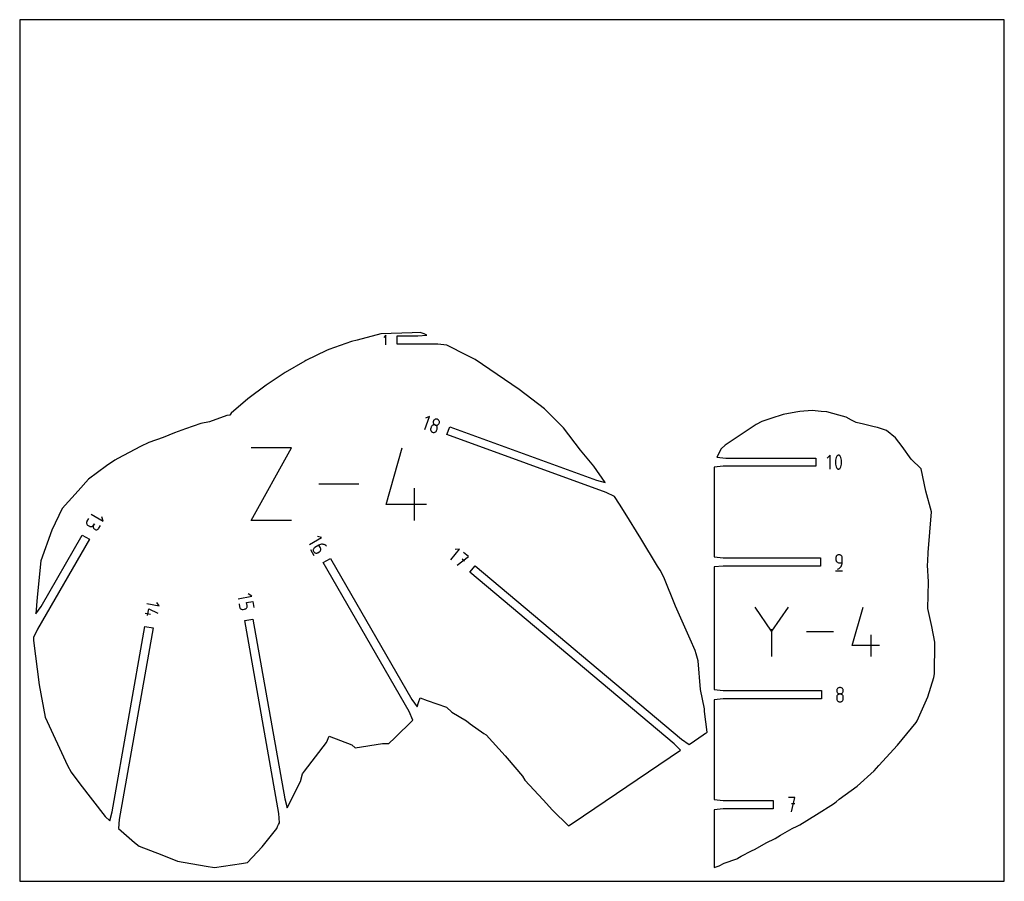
# Model space of a CAD drawing. Extents: x 0 to 480, y 0 to 420.
import ezdxf

# ---------------------------------------------------------------- set-up
doc = ezdxf.new("R2010")
doc.units = 0

msp = doc.modelspace()

# ---------------------------------------------------------------- linework, layer by layer
at = {"layer": 'annotation', "color": 1}
for p, q in [((178.543782, 266.167638), (177.503689, 265.127252)), ((178.543782, 261.489127), (178.543782, 266.167638)), ((197.514067, 220.259059), (199.826612, 226.612724)), ((199.826612, 226.612724), (197.899858, 225.713933)), ((200.409223, 220.800643), (200.339668, 220.538666)), ((200.665044, 221.503507), (200.409223, 220.800643)), ((200.409223, 220.800643), (200.409223, 220.800643)), ((200.780151, 221.748926), (200.665044, 221.503507)), ((200.932716, 221.963905), (200.780151, 221.748926)), ((201.117269, 222.145899), (200.932716, 221.963905)), ((201.328341, 222.292359), (201.117269, 222.145899)), ((201.560463, 222.400737), (201.328341, 222.292359)), ((201.808165, 222.468486), (201.560463, 222.400737)), ((201.623801, 224.066793), (201.602485, 223.803938)), ((201.602485, 223.803938), (201.626895, 223.545809)), ((201.693406, 224.328907), (201.623801, 224.066793)), ((201.626895, 223.545809), (201.694468, 223.297875)), ((201.808124, 224.573259), (201.693406, 224.328907)), ((201.693406, 224.328907), (201.693406, 224.328907)), ((201.694468, 223.297875), (201.80264, 223.065602)), ((201.80264, 223.065602), (201.948848, 222.854459)), ((201.960387, 224.787407), (201.808124, 224.573259)), ((202.065978, 222.493057), (201.808165, 222.468486)), ((201.948848, 222.854459), (202.13053, 222.669912)), ((202.144712, 224.968776), (201.960387, 224.787407)), ((202.328433, 222.471905), (202.065978, 222.493057)), ((202.13053, 222.669912), (202.345121, 222.51743)), ((202.355621, 225.114788), (202.144712, 224.968776)), ((202.59006, 222.40248), (202.328433, 222.471905)), ((202.345121, 222.51743), (202.59006, 222.40248)), ((202.587634, 225.222866), (202.355621, 225.114788)), ((202.83527, 225.290433), (202.587634, 225.222866)), ((202.835108, 222.287505), (202.59006, 222.40248)), ((202.59006, 222.40248), (202.59006, 222.40248)), ((202.59006, 222.40248), (202.59006, 222.40248)), ((202.59006, 222.40248), (202.851582, 222.333094)), ((203.049768, 222.135039), (202.835108, 222.287505)), ((203.093049, 225.314911), (202.83527, 225.290433)), ((202.851582, 222.333094), (203.113982, 222.311965)), ((203.231486, 221.950539), (203.049768, 222.135039)), ((203.355491, 225.293724), (203.093049, 225.314911)), ((203.113982, 222.311965), (203.371783, 222.336553)), ((203.377704, 221.739464), (203.231486, 221.950539)), ((203.617116, 225.224294), (203.355491, 225.293724)), ((203.371783, 222.336553), (203.619505, 222.404317)), ((203.485867, 221.507269), (203.377704, 221.739464)), ((203.55342, 221.259413), (203.485867, 221.507269)), ((203.577807, 221.001353), (203.55342, 221.259413)), ((203.556471, 220.738546), (203.577807, 221.001353)), ((203.862161, 225.109311), (203.617116, 225.224294)), ((203.617116, 225.224294), (203.617116, 225.224294)), ((203.619505, 222.404317), (203.851672, 222.512717)), ((203.851672, 222.512717), (204.062804, 222.659211)), ((204.076823, 224.956847), (203.862161, 225.109311)), ((204.062804, 222.659211), (204.247425, 222.841258)), ((204.258558, 224.772398), (204.076823, 224.956847)), ((204.247425, 222.841258), (204.400057, 223.056319)), ((204.404827, 224.561462), (204.258558, 224.772398)), ((204.400057, 223.056319), (204.51522, 223.301851)), ((204.513088, 224.329534), (204.404827, 224.561462)), ((204.580799, 224.082113), (204.513088, 224.329534)), ((204.51522, 223.301851), (204.584406, 223.562775)), ((204.51522, 223.301851), (204.51522, 223.301851)), ((204.605419, 223.824694), (204.580799, 224.082113)), ((204.584406, 223.562775), (204.605419, 223.824694)), ((200.339668, 220.538666), (200.318485, 220.276177)), ((200.318485, 220.276177), (200.343088, 220.018578)), ((200.343088, 220.018578), (200.410889, 219.771272)), ((200.410889, 219.771272), (200.519302, 219.539661)), ((200.519302, 219.539661), (200.665739, 219.329146)), ((200.665739, 219.329146), (200.847614, 219.14513)), ((200.847614, 219.14513), (201.062339, 218.993014)), ((201.062339, 218.993014), (201.307327, 218.8782)), ((201.307327, 218.8782), (201.307327, 218.8782)), ((201.307327, 218.8782), (201.568799, 218.808677)), ((201.568799, 218.808677), (201.831066, 218.787183)), ((201.831066, 218.787183), (202.088674, 218.811241)), ((202.088674, 218.811241), (202.336167, 218.878376)), ((202.336167, 218.878376), (202.568093, 218.986114)), ((202.568093, 218.986114), (202.778997, 219.13198)), ((202.778997, 219.13198), (202.963425, 219.313497)), ((202.963425, 219.313497), (203.115923, 219.528191)), ((203.115923, 219.528191), (203.231037, 219.773587)), ((203.231037, 219.773587), (203.486859, 220.476451)), ((203.486859, 220.476451), (203.556471, 220.738546)), ((203.486859, 220.476451), (203.486859, 220.476451)), ((112.86403, 175.807709), (132.572173, 211.301954)), ((132.572173, 211.301954), (112.86403, 211.301954)), ((178.600503, 183.698534), (186.471295, 211.301954)), ((395.144111, 207.69802), (393.638121, 206.191605)), ((395.144111, 200.923825), (395.144111, 207.69802)), ((398.074247, 206.550957), (397.87949, 205.922592)), ((398.333923, 207.161612), (398.074247, 206.550957)), ((398.421369, 207.307032), (398.333923, 207.161612)), ((398.333923, 207.161612), (398.333923, 207.161612)), ((398.530351, 207.430955), (398.421369, 207.307032)), ((398.657259, 207.532182), (398.530351, 207.430955)), ((398.798484, 207.609515), (398.657259, 207.532182)), ((398.95042, 207.661753), (398.798484, 207.609515)), ((399.109457, 207.687698), (398.95042, 207.661753)), ((399.271987, 207.68615), (399.109457, 207.687698)), ((399.434401, 207.655911), (399.271987, 207.68615)), ((399.593092, 207.595779), (399.434401, 207.655911)), ((399.653841, 207.563856), (399.593092, 207.595779)), ((399.593092, 207.595779), (399.593092, 207.595779)), ((399.712136, 207.527188), (399.653841, 207.563856)), ((399.767693, 207.486066), (399.712136, 207.527188)), ((399.82023, 207.440779), (399.767693, 207.486066)), ((399.869462, 207.391618), (399.82023, 207.440779)), ((399.915106, 207.338873), (399.869462, 207.391618)), ((399.95688, 207.282834), (399.915106, 207.338873)), ((399.994501, 207.223792), (399.95688, 207.282834)), ((400.027684, 207.162037), (399.994501, 207.223792)), ((400.288618, 206.550123), (400.027684, 207.162037)), ((400.027684, 207.162037), (400.027684, 207.162037)), ((400.484319, 205.920814), (400.288618, 206.550123)), ((397.749652, 205.281528), (397.684733, 204.632775)), ((397.684733, 204.632775), (397.684733, 203.981344)), ((397.684733, 203.981344), (397.749652, 203.332245)), ((397.87949, 205.922592), (397.749652, 205.281528)), ((397.749652, 203.332245), (397.87949, 202.690489)), ((397.87949, 202.690489), (398.074247, 202.061085)), ((398.074247, 202.061085), (398.333923, 201.449045)), ((400.027684, 201.44947), (400.288618, 202.060251)), ((400.288618, 202.060251), (400.484319, 202.688711)), ((400.614786, 205.279121), (400.484319, 205.920814)), ((400.484319, 202.688711), (400.614786, 203.329838)), ((400.68002, 204.630053), (400.614786, 205.279121)), ((400.614786, 203.329838), (400.68002, 203.978622)), ((400.68002, 203.978622), (400.68002, 204.630053)), ((398.333923, 201.449045), (398.333923, 201.449045)), ((398.333923, 201.449045), (398.366985, 201.387413)), ((398.366985, 201.387413), (398.404328, 201.328665)), ((398.404328, 201.328665), (398.445792, 201.27298)), ((398.445792, 201.27298), (398.491222, 201.220537)), ((398.491222, 201.220537), (398.540459, 201.171513)), ((398.540459, 201.171513), (398.593347, 201.126087)), ((398.593347, 201.126087), (398.649727, 201.084437)), ((398.649727, 201.084437), (398.709443, 201.046741)), ((398.709443, 201.046741), (398.772338, 201.013179)), ((398.772338, 201.013179), (398.772338, 201.013179)), ((398.772338, 201.013179), (398.929779, 200.954323)), ((398.929779, 200.954323), (399.091247, 200.925083)), ((399.091247, 200.925083), (399.253094, 200.924265)), ((399.253094, 200.924265), (399.411667, 200.950678)), ((399.411667, 200.950678), (399.563318, 201.003129)), ((399.563318, 201.003129), (399.704395, 201.080426)), ((399.704395, 201.080426), (399.831249, 201.181377)), ((399.831249, 201.181377), (399.940228, 201.304789)), ((399.940228, 201.304789), (400.027684, 201.44947)), ((400.027684, 201.44947), (400.027684, 201.44947)), ((165.2935, 193.554832), (145.885854, 193.554832)), ((192.4011, 175.807709), (192.4011, 191.571552)), ((198.308646, 183.698534), (178.600503, 183.698534)), ((34.818482, 179.008664), (40.674051, 175.62795)), ((40.674051, 175.62795), (40.123492, 177.681506)), ((32.619648, 175.011666), (32.598917, 174.753515)), ((32.598917, 174.753515), (32.622445, 174.497979)), ((32.686235, 175.26663), (32.619648, 175.011666)), ((32.622445, 174.497979), (32.688632, 174.250863)), ((32.800276, 175.512604), (32.686235, 175.26663)), ((32.688632, 174.250863), (32.79588, 174.017967)), ((32.79588, 174.017967), (32.942592, 173.805096)), ((33.551004, 176.812903), (32.800276, 175.512604)), ((32.800276, 175.512604), (32.800276, 175.512604)), ((32.942592, 173.805096), (33.127168, 173.618051)), ((33.127168, 173.618051), (33.348011, 173.462637)), ((33.348011, 173.462637), (33.999079, 173.086743)), ((33.999079, 173.086743), (33.999079, 173.086743)), ((33.999079, 173.086743), (34.243996, 172.973251)), ((34.243996, 172.973251), (34.498218, 172.906955)), ((34.498218, 172.906955), (34.755911, 172.886343)), ((34.755911, 172.886343), (35.01124, 172.909904)), ((35.01124, 172.909904), (35.258374, 172.976125)), ((35.258374, 172.976125), (35.491477, 173.083495)), ((35.491477, 173.083495), (35.704716, 173.230501)), ((35.704716, 173.230501), (35.892258, 173.415631)), ((35.867724, 173.136388), (35.847129, 172.878159)), ((35.847129, 172.878159), (35.870882, 172.622493)), ((35.934245, 173.39139), (35.867724, 173.136388)), ((35.892258, 173.415631), (36.04827, 173.637374)), ((36.04827, 173.637374), (35.934245, 173.39139)), ((36.04827, 173.637374), (36.424164, 174.288442)), ((36.424164, 174.288442), (36.04827, 173.637374)), ((36.04827, 173.637374), (36.04827, 173.637374)), ((38.648868, 172.135918), (39.399596, 173.436217)), ((132.572173, 175.807709), (112.86403, 175.807709)), ((35.870882, 172.622493), (35.937406, 172.375182)), ((35.937406, 172.375182), (36.045125, 172.142015)), ((36.045125, 172.142015), (36.192461, 171.928783)), ((36.192461, 171.928783), (36.377838, 171.741277)), ((36.377838, 171.741277), (36.599677, 171.585287)), ((36.599677, 171.585287), (36.599677, 171.585287)), ((36.599677, 171.585287), (36.844594, 171.471794)), ((36.844594, 171.471794), (37.098816, 171.405499)), ((37.098816, 171.405499), (37.356509, 171.384887)), ((37.356509, 171.384887), (37.611838, 171.408448)), ((37.611838, 171.408448), (37.858972, 171.474669)), ((37.858972, 171.474669), (38.092075, 171.582039)), ((38.092075, 171.582039), (38.305314, 171.729045)), ((38.305314, 171.729045), (38.492857, 171.914175)), ((38.492857, 171.914175), (38.648868, 172.135918)), ((147.157265, 167.59448), (145.103553, 168.14446)), ((141.301696, 164.213765), (147.157265, 167.59448)), ((145.817351, 163.893341), (143.871126, 162.769687)), ((146.229764, 164.093058), (145.817351, 163.893341)), ((146.568079, 162.593042), (145.817351, 163.893341)), ((146.65856, 164.228573), (146.229764, 164.093058)), ((147.096997, 164.300674), (146.65856, 164.228573)), ((147.538334, 164.310146), (147.096997, 164.300674)), ((147.975832, 164.257777), (147.538334, 164.310146)), ((148.402749, 164.144353), (147.975832, 164.257777)), ((148.812344, 163.970661), (148.402749, 164.144353)), ((149.197878, 163.737489), (148.812344, 163.970661)), ((149.552609, 163.445622), (149.197878, 163.737489)), ((149.552609, 163.445622), (149.552609, 163.445622)), ((141.743385, 161.75838), (143.433742, 158.830596)), ((143.142981, 161.731848), (143.119321, 161.476156)), ((143.119321, 161.476156), (143.139921, 161.21803)), ((143.139921, 161.21803), (143.206328, 160.963305)), ((143.209357, 161.979276), (143.142981, 161.731848)), ((143.206328, 160.963305), (143.320086, 160.717812)), ((143.316905, 162.212606), (143.209357, 161.979276)), ((143.464079, 162.426006), (143.316905, 162.212606)), ((143.320086, 160.717812), (143.320086, 160.717812)), ((143.320086, 160.717812), (143.476089, 160.496065)), ((143.649334, 162.613644), (143.464079, 162.426006)), ((143.476089, 160.496065), (143.663633, 160.310935)), ((143.871126, 162.769687), (143.649334, 162.613644)), ((143.663633, 160.310935), (143.876919, 160.163956)), ((143.871126, 162.769687), (143.871126, 162.769687)), ((143.876919, 160.163956), (144.110151, 160.056661)), ((144.110151, 160.056661), (144.357531, 159.990581)), ((144.357531, 159.990581), (144.613261, 159.967252)), ((144.613261, 159.967252), (144.871544, 159.988204)), ((144.871544, 159.988204), (145.126584, 160.054972)), ((145.126584, 160.054972), (145.372582, 160.169089)), ((145.372582, 160.169089), (146.020344, 160.543075)), ((146.020344, 160.543075), (146.242058, 160.698992)), ((146.020344, 160.543075), (146.020344, 160.543075)), ((146.242058, 160.698992), (146.427096, 160.886303)), ((146.427096, 160.886303), (146.573944, 161.099253)), ((146.682229, 162.34713), (146.568079, 162.593042)), ((146.573944, 161.099253), (146.681083, 161.332085)), ((146.681083, 161.332085), (146.746999, 161.579045)), ((146.749088, 162.092323), (146.682229, 162.34713)), ((146.746999, 161.579045), (146.770172, 161.834376)), ((146.770172, 161.834376), (146.749088, 162.092323)), ((210.135455, 156.676047), (214.479263, 161.852796)), ((214.479263, 161.852796), (212.362449, 161.667298)), ((218.722259, 158.292499), (216.42022, 160.22414)), ((398.081673, 158.433601), (397.965841, 158.189683)), ((398.236113, 158.652168), (398.081673, 158.433601)), ((398.424708, 158.840947), (398.236113, 158.652168)), ((398.642999, 158.9955), (398.424708, 158.840947)), ((398.886532, 159.111389), (398.642999, 158.9955)), ((399.150851, 159.184177), (398.886532, 159.111389)), ((399.4315, 159.209426), (399.150851, 159.184177)), ((399.71273, 159.184177), (399.4315, 159.209426)), ((399.4315, 159.209426), (399.4315, 159.209426)), ((399.977358, 159.111389), (399.71273, 159.184177)), ((400.220982, 158.9955), (399.977358, 159.111389)), ((400.439201, 158.840947), (400.220982, 158.9955)), ((400.627613, 158.652168), (400.439201, 158.840947)), ((400.781818, 158.433601), (400.627613, 158.652168)), ((400.897413, 158.189683), (400.781818, 158.433601)), ((213.227593, 154.081434), (218.722259, 158.292499)), ((216.787895, 155.987213), (215.637037, 156.952897)), ((397.893074, 157.924853), (397.867828, 157.643547)), ((397.867828, 157.643547), (397.867828, 156.860607)), ((397.867828, 156.860607), (397.867828, 156.860607)), ((397.867828, 156.860607), (397.893074, 156.579316)), ((397.965841, 158.189683), (397.893074, 157.924853)), ((397.893074, 156.579316), (397.965841, 156.314526)), ((397.965841, 156.314526), (398.081673, 156.070667)), ((398.081673, 156.070667), (398.236113, 155.85217)), ((398.236113, 155.85217), (398.424708, 155.663464)), ((398.424708, 155.663464), (398.642999, 155.508981)), ((398.642999, 155.508981), (398.886532, 155.39315)), ((398.886532, 155.39315), (399.150851, 155.320403)), ((399.150851, 155.320403), (399.4315, 155.295169)), ((399.4315, 155.295169), (400.995171, 155.295169)), ((400.475178, 153.529639), (400.696313, 153.931898)), ((400.696313, 153.931898), (400.859518, 154.364065)), ((400.859518, 154.364065), (400.960551, 154.820402)), ((400.969998, 157.924853), (400.897413, 158.189683)), ((400.960551, 154.820402), (400.995171, 155.295169)), ((400.995171, 157.643547), (400.969998, 157.924853)), ((400.995171, 155.295169), (400.995171, 157.643547)), ((400.995171, 157.643547), (400.995171, 157.643547)), ((397.672425, 151.287626), (401.193225, 151.287626)), ((398.649002, 152.167826), (399.096166, 152.334461)), ((398.649002, 152.167826), (398.649002, 152.167826)), ((399.096166, 152.334461), (399.506607, 152.559699)), ((399.506607, 152.559699), (399.876083, 152.837801)), ((399.876083, 152.837801), (400.200354, 153.163027)), ((400.200354, 153.163027), (400.475178, 153.529639)), ((113.151238, 138.915629), (111.409485, 140.134852)), ((61.939483, 135.365264), (67.956187, 134.304356)), ((67.956187, 134.304356), (66.854072, 135.877866)), ((106.492531, 137.74152), (113.151238, 138.915629)), ((106.932785, 135.244713), (107.19351, 133.766068)), ((110.626267, 135.895974), (113.591493, 136.418823)), ((110.886993, 134.417328), (110.626267, 135.895974)), ((110.910074, 134.147645), (110.886993, 134.417328)), ((113.591493, 136.418823), (114.112943, 133.461532)), ((61.129183, 130.769821), (63.801345, 130.298646)), ((62.290199, 129.532567), (62.879267, 132.873335)), ((62.879267, 132.873335), (67.323125, 130.714087)), ((107.19351, 133.766068), (107.19351, 133.766068)), ((107.19351, 133.766068), (107.264167, 133.504887)), ((107.264167, 133.504887), (107.377031, 133.267071)), ((107.377031, 133.267071), (107.52717, 133.056093)), ((107.52717, 133.056093), (107.70965, 132.87543)), ((107.70965, 132.87543), (107.919541, 132.728555)), ((107.919541, 132.728555), (108.151909, 132.618944)), ((108.151909, 132.618944), (108.401822, 132.550072)), ((108.401822, 132.550072), (108.664347, 132.525413)), ((108.664347, 132.525413), (108.934551, 132.548442)), ((108.934551, 132.548442), (109.67116, 132.678326)), ((109.67116, 132.678326), (109.932819, 132.749064)), ((109.67116, 132.678326), (109.67116, 132.678326)), ((109.932819, 132.749064), (110.170739, 132.86193)), ((110.170739, 132.86193), (110.381532, 133.011991)), ((110.381532, 133.011991), (110.561812, 133.194317)), ((110.561812, 133.194317), (110.708193, 133.403977)), ((110.708193, 133.403977), (110.817288, 133.636038)), ((110.817288, 133.636038), (110.885711, 133.885572)), ((110.885711, 133.885572), (110.910074, 134.147645)), ((366.554975, 121.974505), (358.529191, 133.580883)), ((374.57925, 133.580883), (366.554975, 121.974505)), ((405.781578, 114.868389), (411.117012, 133.580129)), ((366.554975, 122.908507), (366.554975, 109.518621)), ((396.761059, 121.549752), (383.605051, 121.549752)), ((415.136694, 109.519375), (415.136694, 120.205331)), ((419.141287, 114.868389), (405.781578, 114.868389)), ((398.363427, 93.199028), (398.338196, 92.919036)), ((398.338196, 92.919036), (398.338196, 92.919036)), ((398.338196, 92.919036), (398.363442, 92.63773)), ((398.436158, 93.462834), (398.363427, 93.199028)), ((398.363442, 92.63773), (398.436208, 92.3729)), ((398.551942, 93.705983), (398.436158, 93.462834)), ((398.436208, 92.3729), (398.55204, 92.128982)), ((398.706336, 93.923999), (398.551942, 93.705983)), ((398.55204, 92.128982), (398.706481, 91.910415)), ((398.894894, 94.112408), (398.706336, 93.923999)), ((398.706481, 91.910415), (398.895075, 91.721636)), ((399.113171, 94.266737), (398.894894, 94.112408)), ((398.895075, 91.721636), (399.113367, 91.567083)), ((399.356722, 94.382512), (399.113171, 94.266737)), ((399.356722, 91.255125), (399.113171, 91.139247)), ((399.113367, 91.567083), (399.3569, 91.451193)), ((399.621103, 94.455257), (399.356722, 94.382512)), ((399.621103, 91.327909), (399.356722, 91.255125)), ((399.3569, 91.451193), (399.621219, 91.378406)), ((399.901868, 94.4805), (399.621103, 94.455257)), ((399.901868, 91.353157), (399.621103, 91.327909)), ((399.621219, 91.378406), (399.901868, 91.353157)), ((400.182632, 94.455257), (399.901868, 94.4805)), ((399.901868, 94.4805), (399.901868, 94.4805)), ((399.901868, 91.353157), (400.182516, 91.378406)), ((400.182632, 91.327923), (399.901868, 91.353157)), ((399.901868, 91.353157), (399.901868, 91.353157)), ((399.901868, 91.353157), (399.901868, 91.353157)), ((400.182516, 91.378406), (400.446835, 91.451193)), ((400.447013, 94.382512), (400.182632, 94.455257)), ((400.447013, 91.255176), (400.182632, 91.327923)), ((400.446835, 91.451193), (400.690368, 91.567083)), ((400.690564, 94.266737), (400.447013, 94.382512)), ((400.690564, 91.139345), (400.447013, 91.255176)), ((400.690368, 91.567083), (400.90866, 91.721636)), ((400.908841, 94.112408), (400.690564, 94.266737)), ((400.90866, 91.721636), (401.097254, 91.910415)), ((401.097399, 93.923999), (400.908841, 94.112408)), ((401.097254, 91.910415), (401.251695, 92.128982)), ((401.251793, 93.705983), (401.097399, 93.923999)), ((401.251695, 92.128982), (401.367527, 92.3729)), ((401.367577, 93.462834), (401.251793, 93.705983)), ((401.367527, 92.3729), (401.440293, 92.63773)), ((401.440308, 93.199028), (401.367577, 93.462834)), ((401.440293, 92.63773), (401.465539, 92.919036)), ((401.465539, 92.919036), (401.440308, 93.199028)), ((401.465539, 92.919036), (401.465539, 92.919036)), ((398.363427, 90.068893), (398.338196, 89.787719)), ((398.338196, 89.787719), (398.338196, 89.008754)), ((398.338196, 89.008754), (398.338196, 89.008754)), ((398.338196, 89.008754), (398.363442, 88.727599)), ((398.436158, 90.333622), (398.363427, 90.068893)), ((398.363442, 88.727599), (398.436208, 88.463174)), ((398.551942, 90.577462), (398.436158, 90.333622)), ((398.436208, 88.463174), (398.55204, 88.219844)), ((398.706336, 90.795975), (398.551942, 90.577462)), ((398.55204, 88.219844), (398.706481, 88.001974)), ((398.894894, 90.984717), (398.706336, 90.795975)), ((398.706481, 88.001974), (398.895075, 87.813927)), ((399.113171, 91.139247), (398.894894, 90.984717)), ((398.895075, 87.813927), (399.113367, 87.660071)), ((399.113367, 87.660071), (399.3569, 87.544769)), ((399.3569, 87.544769), (399.621219, 87.472387)), ((399.621219, 87.472387), (399.901868, 87.44729)), ((399.901868, 87.44729), (400.182516, 87.472387)), ((399.901868, 87.44729), (399.901868, 87.44729)), ((400.182516, 87.472387), (400.446835, 87.544769)), ((400.446835, 87.544769), (400.690368, 87.660071)), ((400.690368, 87.660071), (400.90866, 87.813927)), ((400.908841, 90.984862), (400.690564, 91.139345)), ((400.90866, 87.813927), (401.097254, 88.001974)), ((401.097399, 90.796156), (400.908841, 90.984862)), ((401.097254, 88.001974), (401.251695, 88.219844)), ((401.251793, 90.577659), (401.097399, 90.796156)), ((401.251695, 88.219844), (401.367527, 88.463174)), ((401.367577, 90.3338), (401.251793, 90.577659)), ((401.367527, 88.463174), (401.440293, 88.727599)), ((401.440308, 90.06901), (401.367577, 90.3338)), ((401.440293, 88.727599), (401.465539, 89.008754)), ((401.465539, 89.787719), (401.440308, 90.06901)), ((401.465539, 89.008754), (401.465539, 89.787719)), ((401.465539, 89.787719), (401.465539, 89.787719)), ((377.854068, 40.900369), (374.722751, 40.900369)), ((376.28863, 33.858769), (377.854068, 40.900369)), ((377.854068, 37.764635), (376.28863, 37.764635))]:
    msp.add_line(p, q, dxfattribs=at)
at = {"layer": 'boundary', "color": 5}
for p, q in [((176.123656, 266.869457), (164.539352, 263.799048)), ((191.261885, 267.347026), (176.123656, 266.869457)), ((184.047314, 261.802882), (184.047315, 265.853883)), ((184.047315, 265.853883), (194.043499, 265.853883)), ((195.299566, 267.448581), (191.261885, 267.347026)), ((194.043499, 265.853883), (198.498814, 266.293983)), ((197.258387, 266.91667), (195.299566, 267.448581)), ((198.498814, 266.293983), (197.258387, 266.91667)), ((150.731868, 259.277452), (149.634236, 258.796938)), ((161.831494, 263.18984), (150.731868, 259.277452)), ((164.539352, 263.799048), (161.831494, 263.18984)), ((203.847072, 261.802883), (184.047314, 261.802882)), ((208.302385, 261.362783), (203.847072, 261.802883)), ((218.175667, 256.341092), (208.302385, 261.362783)), ((149.634236, 258.796938), (139.565068, 253.812921)), ((222.090117, 254.337113), (218.175667, 256.341092)), ((139.015255, 253.497009), (129.478358, 247.975723)), ((139.565068, 253.812921), (139.015255, 253.497009)), ((243.438998, 239.707017), (222.090117, 254.337113)), ((129.478358, 247.975723), (120.233954, 241.855664)), ((120.233954, 241.855664), (111.153344, 235.129567)), ((255.770027, 230.337595), (243.438998, 239.707017)), ((111.153344, 235.129567), (103.046082, 228.253457)), ((101.048984, 227.103892), (92.508906, 223.91434)), ((102.425413, 227.242987), (101.048984, 227.103892)), ((103.046082, 228.253457), (102.425413, 227.242987)), ((265.09749, 220.968519), (255.770027, 230.337595)), ((372.232108, 227.562285), (366.193532, 225.551388)), ((378.435451, 228.743809), (372.232108, 227.562285)), ((380.319552, 229.025902), (378.435451, 228.743809)), ((386.389634, 229.44098), (380.319552, 229.025902)), ((390.739151, 229.045971), (386.389634, 229.44098)), ((393.441779, 228.891772), (390.739151, 229.045971)), ((399.276035, 227.238996), (393.441779, 228.891772)), ((402.856915, 226.26464), (399.276035, 227.238996)), ((405.586668, 224.756223), (402.856915, 226.26464)), ((88.252323, 223.197264), (80.770161, 220.483855)), ((92.508906, 223.91434), (88.252323, 223.197264)), ((208.309765, 217.771936), (209.695288, 221.57863)), ((209.695288, 221.57863), (281.123734, 195.580802)), ((273.349774, 210.144119), (265.09749, 220.968519)), ((359.068935, 222.750026), (350.735732, 217.165805)), ((361.726804, 224.126101), (359.068935, 222.750026)), ((366.193532, 225.551388), (361.726804, 224.126101)), ((407.749325, 223.622101), (405.586668, 224.756223)), ((411.286701, 222.887403), (407.749325, 223.622101)), ((416.590684, 221.56756), (411.286701, 222.887403)), ((418.236149, 221.191113), (416.590684, 221.56756)), ((422.554768, 219.800833), (418.236149, 221.191113)), ((69.871502, 216.405793), (62.989753, 213.839844)), ((75.436597, 218.656411), (69.871502, 216.405793)), ((80.770161, 220.483855), (75.436597, 218.656411)), ((285.940794, 189.516552), (208.309765, 217.771936)), ((350.735732, 217.165805), (343.856648, 212.612428)), ((426.956842, 216.223011), (422.554768, 219.800833)), ((430.208165, 211.97753), (426.956842, 216.223011)), ((58.895295, 211.898057), (47.832188, 206.065138)), ((62.989753, 213.839844), (58.895295, 211.898057)), ((343.856648, 212.612428), (341.921463, 210.803204)), ((434.666496, 205.821055), (430.208165, 211.97753)), ((279.816903, 202.337622), (273.349774, 210.144119)), ((341.921463, 210.803204), (339.796361, 206.776522)), ((339.796361, 206.776522), (344.251676, 206.336422)), ((42.356915, 202.481048), (33.54268, 195.964624)), ((46.427849, 205.267924), (42.356915, 202.481048)), ((47.832188, 206.065138), (46.427849, 205.267924)), ((285.460883, 194.470554), (279.816903, 202.337622)), ((342.935372, 202.285422), (338.480057, 201.845322)), ((338.480057, 201.845322), (338.480057, 158.154226)), ((388.182558, 202.285422), (342.935372, 202.285422)), ((344.251676, 206.336422), (388.182558, 206.336422)), ((388.182558, 206.336422), (388.182558, 202.285422)), ((439.52509, 201.007296), (434.666496, 205.821055)), ((441.662583, 190.120996), (439.52509, 201.007296)), ((33.54268, 195.964624), (28.476165, 190.368397)), ((281.123734, 195.580802), (285.460883, 194.470554)), ((28.476165, 190.368397), (20.707439, 181.681972)), ((289.976897, 187.579186), (285.940794, 189.516552)), ((292.326636, 183.77585), (289.976897, 187.579186)), ((444.566742, 180.068942), (441.662583, 190.120996)), ((295.158995, 179.431177), (292.326636, 183.77585)), ((20.707439, 181.681972), (15.632122, 171.161639)), ((302.853354, 167.033998), (295.158995, 179.431177)), ((442.91409, 160.332873), (444.566742, 180.068942)), ((15.632122, 171.161639), (10.233036, 156.295147)), ((10.401591, 134.00694), (30.49449, 168.808862)), ((30.49449, 168.808862), (34.002759, 166.783361)), ((34.002759, 166.783361), (8.648419, 122.868356)), ((310.967098, 153.661671), (302.853354, 167.033998)), ((442.6973, 156.048145), (442.91409, 160.332873)), ((10.233036, 156.295147), (8.485711, 138.465323)), ((147.972988, 155.369177), (151.481257, 157.394677)), ((189.859363, 82.819848), (147.972988, 155.369177)), ((151.481257, 157.394677), (191.161975, 88.665658)), ((219.428892, 150.644643), (222.032825, 153.747889)), ((222.032825, 153.747889), (322.687772, 69.28836)), ((312.188555, 151.686466), (310.967098, 153.661671)), ((338.480057, 158.154226), (342.935371, 157.714126)), ((342.935371, 153.663126), (338.480057, 153.223026)), ((342.935371, 157.714126), (390.455825, 157.714126)), ((390.455825, 153.663126), (342.935371, 153.663126)), ((390.455825, 157.714126), (390.455825, 153.663126)), ((442.558329, 154.111891), (442.6973, 156.048145)), ((443.099759, 145.960247), (442.558329, 154.111891)), ((319.007329, 67.088414), (219.428892, 150.644643)), ((313.992002, 148.19334), (312.188555, 151.686466)), ((338.480057, 153.223026), (338.480057, 93.433911)), ((319.718332, 134.114123), (313.992002, 148.19334)), ((442.748434, 132.976173), (443.099759, 145.960247)), ((8.485711, 138.465323), (7.792796, 130.368574)), ((7.792796, 130.368574), (10.401591, 134.00694)), ((326.891083, 117.957381), (319.718332, 134.114123)), ((444.726319, 124.276419), (442.748434, 132.976173)), ((109.736467, 127.148609), (113.725923, 127.852058)), ((126.337018, 33.002205), (109.736467, 127.148609)), ((113.725923, 127.852058), (129.187862, 40.16305)), ((8.648419, 122.868356), (6.8019, 118.789891)), ((45.087026, 33.862955), (61.01864, 124.215628)), ((65.008096, 123.51218), (48.552095, 30.185561)), ((61.01864, 124.215628), (65.008096, 123.51218)), ((446.154672, 116.570024), (444.726319, 124.276419)), ((6.8019, 118.789891), (6.6875, 117.453126)), ((6.6875, 117.453126), (9.434447, 95.748699)), ((329.35655, 112.502079), (326.891083, 117.957381)), ((446.159235, 112.726061), (446.154672, 116.570024)), ((329.829564, 110.914259), (329.35655, 112.502079)), ((330.803513, 107.486738), (329.829564, 110.914259)), ((445.908523, 104.752985), (446.159235, 112.726061)), ((331.846346, 93.42049), (330.803513, 107.486738)), ((445.712106, 99.361062), (445.914274, 101.071701)), ((445.914274, 101.071701), (445.908523, 104.752985)), ((442.746025, 89.873875), (445.712106, 99.361062)), ((9.434447, 95.748699), (12.458273, 80.037182)), ((333.777903, 84.006459), (331.846346, 93.42049)), ((338.480057, 93.433911), (342.935371, 92.993811)), ((342.935371, 92.993811), (390.925751, 92.993811)), ((390.925751, 92.993811), (390.925751, 88.942811)), ((191.161975, 88.665658), (193.77077, 85.027292)), ((193.77077, 85.027292), (194.465714, 87.142834)), ((194.465714, 87.142834), (195.307789, 89.486956)), ((195.307789, 89.486956), (198.602238, 88.11647)), ((198.602238, 88.11647), (208.098643, 84.930433)), ((342.935371, 88.942811), (338.480057, 88.502711)), ((338.480057, 88.502711), (338.480057, 39.845168)), ((390.925751, 88.942811), (342.935371, 88.942811)), ((437.52788, 78.206917), (442.746025, 89.873875)), ((191.616112, 78.468107), (189.859363, 82.819848)), ((208.098643, 84.930433), (210.6909, 82.381998)), ((210.6909, 82.381998), (217.832956, 78.217665)), ((333.905147, 82.818201), (333.777903, 84.006459)), ((335.202466, 72.731039), (333.905147, 82.818201)), ((12.458273, 80.037182), (23.237245, 56.529071)), ((182.910857, 69.939384), (191.616112, 78.468107)), ((217.832956, 78.217665), (219.580743, 76.734559)), ((427.930272, 66.342628), (436.981303, 77.49048)), ((436.981303, 77.49048), (437.52788, 78.206917)), ((219.580743, 76.734559), (226.248891, 72.084443)), ((226.248891, 72.084443), (227.432392, 71.389825)), ((333.201888, 71.376871), (334.337197, 72.145348)), ((334.337197, 72.145348), (334.777325, 72.443266)), ((334.777325, 72.443266), (335.202466, 72.731039)), ((138.883497, 53.694994), (149.635144, 67.672619)), ((149.635144, 67.672619), (150.85388, 70.750495)), ((150.85388, 70.750495), (161.882249, 66.460276)), ((163.602502, 65.111056), (176.811244, 67.218023)), ((176.811244, 67.218023), (179.927116, 67.198574)), ((179.927116, 67.198574), (182.910857, 69.939384)), ((227.432392, 71.389825), (236.590351, 61.239658)), ((322.687772, 69.28836), (326.383632, 66.761675)), ((326.383632, 66.761675), (328.913705, 68.474251)), ((328.913705, 68.474251), (333.201888, 71.376871)), ((161.882249, 66.460276), (163.602502, 65.111056)), ((269.849227, 28.494217), (322.137407, 63.887457)), ((322.137407, 63.887457), (319.007329, 67.088414)), ((418.840791, 56.530969), (427.930272, 66.342628)), ((236.590351, 61.239658), (237.599051, 60.060339)), ((237.599051, 60.060339), (245.194685, 51.20586)), ((23.237245, 56.529071), (25.078461, 53.123981)), ((25.078461, 53.123981), (29.369116, 47.531238)), ((137.881677, 52.46448), (138.883497, 53.694994)), ((408.272282, 46.446705), (416.483324, 53.861593)), ((416.483324, 53.861593), (417.70655, 55.153175)), ((417.70655, 55.153175), (418.840791, 56.530969)), ((130.394933, 35.851845), (136.896202, 48.641647)), ((136.896202, 48.641647), (137.881677, 52.46448)), ((245.194685, 51.20586), (246.297669, 49.261297)), ((246.297669, 49.261297), (255.149367, 39.689585)), ((29.369116, 47.531238), (41.594463, 31.572569)), ((399.515044, 40.031447), (408.272282, 46.446705)), ((129.187862, 40.16305), (130.394933, 35.851845)), ((255.149367, 39.689585), (259.705948, 34.597161)), ((338.480057, 39.845168), (342.935371, 39.405069)), ((342.935371, 39.405069), (367.312513, 39.405069)), ((367.312513, 39.405069), (367.312513, 35.354069)), ((396.701802, 37.700632), (398.060891, 38.76196)), ((398.060891, 38.76196), (399.515044, 40.031447)), ((43.879955, 29.551749), (45.087026, 33.862955)), ((259.705948, 34.597161), (267.620368, 26.985529)), ((342.935371, 35.354069), (338.480057, 34.913968)), ((338.480057, 34.913968), (338.480057, 6.6875)), ((367.312513, 35.354069), (342.935371, 35.354069)), ((388.380754, 32.626615), (396.701802, 37.700632)), ((41.594463, 31.572569), (43.879955, 29.551749)), ((48.552095, 30.185561), (48.211852, 25.72151)), ((126.677262, 28.538154), (126.337018, 33.002205)), ((380.258559, 27.521029), (388.380754, 32.626615)), ((48.211852, 25.72151), (52.019711, 22.354623)), ((118.259215, 16.765372), (125.417844, 25.660037)), ((125.417844, 25.660037), (125.753322, 26.642317)), ((125.753322, 26.642317), (126.231623, 27.661459)), ((126.231623, 27.661459), (126.677262, 28.538154)), ((267.620368, 26.985529), (269.849227, 28.494217)), ((370.874295, 22.436033), (376.627472, 25.720401)), ((376.627472, 25.720401), (379.009398, 26.945215)), ((379.009398, 26.945215), (380.258559, 27.521029)), ((52.019711, 22.354623), (55.898636, 18.946989)), ((363.917088, 18.707706), (368.241149, 20.899452)), ((368.241149, 20.899452), (370.874295, 22.436033)), ((55.898636, 18.946989), (58.166122, 17.048329)), ((58.166122, 17.048329), (69.220489, 12.975686)), ((111.104289, 9.170844), (118.259215, 16.765372)), ((351.736007, 12.188948), (356.802402, 14.892576)), ((356.802402, 14.892576), (358.518286, 15.736095)), ((358.518286, 15.736095), (363.917088, 18.707706)), ((69.220489, 12.975686), (76.908993, 9.882487)), ((76.908993, 9.882487), (90.877472, 7.338685)), ((343.460502, 8.787091), (349.593416, 10.993778)), ((349.593416, 10.993778), (350.151274, 11.278125)), ((350.151274, 11.278125), (351.736007, 12.188948)), ((90.877472, 7.338685), (94.997929, 6.6875)), ((94.997929, 6.6875), (108.09934, 8.692981)), ((108.09934, 8.692981), (111.104289, 9.170844)), ((338.480057, 6.6875), (340.977656, 7.581921)), ((340.977656, 7.581921), (343.460502, 8.787091))]:
    msp.add_line(p, q, dxfattribs=at)
at = {"layer": 'frame', "color": 5}
for p, q in [((480, 420), (0, 420)), ((0, 420), (0, 0)), ((480, 0), (480, 420)), ((0, 0), (480, 0))]:
    msp.add_line(p, q, dxfattribs=at)

doc.saveas('drawing.dxf')
